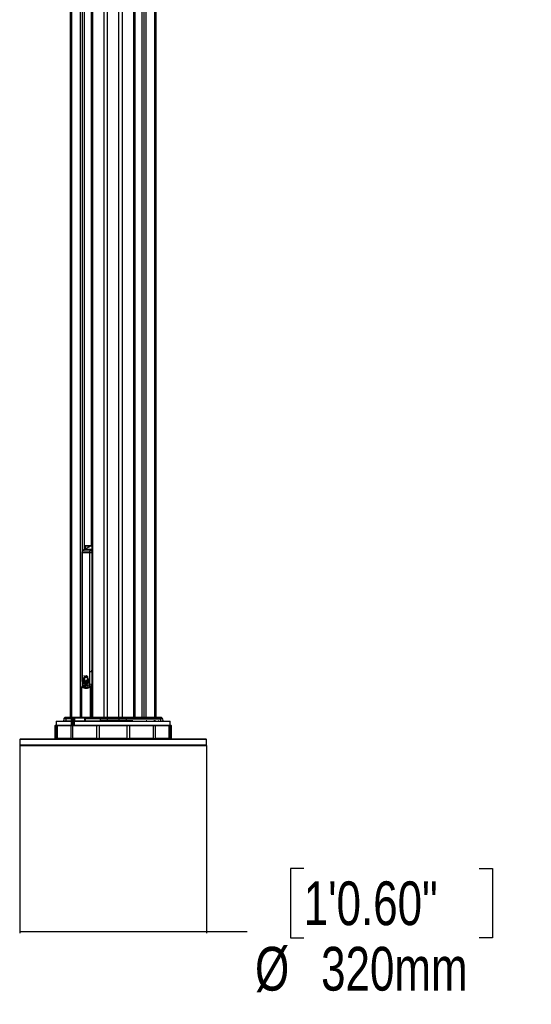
# Model space of a CAD drawing. Header units: millimetres. Extents: x 10 to 13239, y 20 to 10604.
# Tile 100 of 130: x 10099 to 10975, y 405 to 2093. Entities that reach past the tile are written whole.
import ezdxf

# ---------------------------------------------------------------- set-up
doc = ezdxf.new("R2010")
doc.units = ezdxf.units.MM
doc.layers.add('COMPONENT_GEOMETRY', color=7, linetype='Continuous')
doc.styles.add('SLDTEXTSTYLE0', font='TXT', dxfattribs={"width": 0.75})
doc.dimstyles.new('SLDDIMSTYLE1', dxfattribs={"dimtxt": 75, "dimasz": 3.302, "dimexe": 0, "dimexo": 0.0625, "dimgap": 18.75, "dimtad": 0, "dimtih": 1, "dimtoh": 1, "dimdec": 1, "dimrnd": 1e-09, "dimzin": 12, "dimdsep": 46, "dimtxsty": 'SLDTEXTSTYLE0', "dimsah": 1, "dimcen": 0.09, "dimadec": 0, "dimazin": 3, "dimtfac": 1, "dimtdec": 1, "dimtofl": 0, "dimtmove": 0, "dimatfit": 3, "dimfxl": 1, "dimfrac": 2, "dimtolj": 1, "dimtzin": 12, "dimarcsym": 0})

# ---------------------------------------------------------------- blocks, each defined once
blk = doc.blocks.new('_D_6')
at = {"layer": 'COMPONENT_GEOMETRY', "color": 7}
for p, q in [((10099.4, 848.3), (10099.4, 526.7)), ((10419.4, 848.3), (10419.4, 526.7)), ((10585.8, 637.8), (10562.9, 637.8)), ((10562.9, 637.8), (10562.9, 518.8)), ((10885.9, 637.8), (10908.7, 637.8)), ((10908.7, 637.8), (10908.7, 518.8)), ((10099.4, 529.8), (10419.4, 529.8)), ((10419.4, 529.8), (10489, 529.8)), ((10562.9, 518.8), (10585.8, 518.8)), ((10908.7, 518.8), (10885.9, 518.8))]:
    blk.add_line(p, q, dxfattribs=at)
for points in [[(10099.4, 529.8), (10102.7, 529.3), (10102.7, 530.3)], [(10419.4, 529.8), (10416.1, 530.3), (10416.1, 529.3)]]:
    blk.add_solid(points, dxfattribs=at)
at = {"layer": 'COMPONENT_GEOMETRY', "color": 7, "char_height": 75, "attachment_point": 1, "style": 'SLDTEXTSTYLE0'}
for s, insert in [('1\'0.60"', (10585.8, 615.5)), ('%%c', (10502.4, 503.3)), ('320mm', (10615.5, 503.3))]:
    blk.add_mtext(s, dxfattribs=dict(at, insert=insert))

msp = doc.modelspace()

# ---------------------------------------------------------------- linework, layer by layer
at = {"color": 7, "linetype": 'Continuous', "lineweight": 25}
for p, q in [((10186.49, 896.57), (10186.49, 3770.57)), ((10210.6, 1185.05), (10210.6, 3770.57)), ((10223.17, 3770.57), (10223.17, 896.57)), ((10295.71, 896.57), (10295.71, 2698.17)), ((10308.28, 2690.6), (10308.28, 896.57)), ((10332.39, 2693.35), (10332.39, 896.57)), ((10218.86, 1189.3), (10209.24, 1184.36)), ((10221.66, 1190.59), (10209.78, 1184.48)), ((10222.51, 1184.48), (10209.78, 1184.48)), ((10222.36, 1191.07), (10210.6, 1190.62)), ((10211.66, 1189.99), (10210.96, 1189.99)), ((10220.84, 1190.32), (10220.16, 1190.32)), ((10221.12, 1190.46), (10220.59, 1190.19)), ((10221.87, 1190.78), (10221.12, 1190.46)), ((10222.37, 1191.07), (10222.37, 1191.07)), ((10205.96, 1179.11), (10205.96, 974.57)), ((10206.61, 1179.11), (10206.61, 974.57)), ((10219.5, 1179.11), (10222.96, 1179.11)), ((10219.5, 974.57), (10219.5, 1179.11)), ((10222.96, 1179.11), (10222.96, 974.57)), ((10210.07, 961.33), (10208.51, 962.24)), ((10209.58, 967.98), (10209.89, 967.7)), ((10209.65, 967.98), (10209.85, 967.8)), ((10211.24, 966.14), (10212.63, 966.72)), ((10211.69, 967.19), (10211.76, 967.19)), ((10212.65, 965.79), (10212.55, 965.79)), ((10212.7, 966.72), (10212.63, 966.72)), ((10212.68, 965.78), (10212.83, 965.74)), ((10213.43, 967.58), (10213.15, 967.45)), ((10214.02, 967.63), (10213.5, 967.58)), ((10214.77, 966.42), (10214.71, 966.42)), ((10214.83, 965.15), (10214.77, 965.15)), ((10214.89, 966), (10214.94, 966)), ((10222.96, 974.57), (10219.5, 974.57)), ((10205.18, 948.42), (10205.18, 897.02)), ((10209.45, 949.71), (10206.09, 949.42)), ((10208.17, 959.12), (10208.18, 959.12)), ((10208.18, 960.33), (10208.25, 960.33)), ((10208.18, 959.12), (10208.19, 960.33)), ((10208.18, 960.33), (10208.19, 960.33)), ((10210.5, 960.18), (10208.18, 959.12)), ((10208.19, 960.33), (10210.28, 960.66)), ((10208.22, 960.72), (10208.41, 961.87)), ((10210.28, 960.66), (10208.22, 960.72)), ((10208.22, 958.62), (10210.5, 960.18)), ((10208.46, 957.29), (10208.22, 958.62)), ((10208.24, 959.12), (10208.31, 959.12)), ((10208.25, 960.33), (10208.26, 960.33)), ((10208.35, 958.62), (10208.28, 958.62)), ((10208.41, 961.87), (10210.07, 961.33)), ((10208.41, 961.87), (10208.41, 961.87)), ((10210.76, 959.8), (10208.46, 957.29)), ((10208.46, 957.29), (10208.46, 957.29)), ((10208.48, 961.87), (10208.55, 961.87)), ((10208.53, 957.29), (10208.6, 957.29)), ((10208.59, 956.81), (10210.76, 959.8)), ((10209.14, 955.48), (10208.59, 956.81)), ((10208.59, 956.81), (10208.59, 956.81)), ((10208.73, 956.81), (10208.66, 956.81)), ((10210.32, 953.88), (10209.4, 955.01)), ((10209.43, 955.01), (10209.4, 955.01)), ((10209.49, 960.63), (10209.56, 960.63)), ((10209.57, 955.01), (10209.5, 955.01)), ((10210.11, 961.33), (10210.07, 961.33)), ((10210.33, 960.66), (10210.28, 960.66)), ((10210.29, 960.64), (10210.47, 960.66)), ((10210.55, 960.18), (10210.5, 960.18)), ((10211.94, 952.91), (10210.71, 953.55)), ((10210.76, 953.55), (10210.71, 953.55)), ((10210.81, 959.8), (10210.76, 959.8)), ((10210.9, 953.55), (10210.83, 953.55)), ((10211.06, 959.46), (10211, 959.46)), ((10211.31, 959.66), (10211.09, 959.88)), ((10211.43, 959.17), (10211.37, 959.17)), ((10212.03, 959.2), (10211.56, 959.45)), ((10211.91, 958.86), (10211.84, 958.86)), ((10212.47, 959.1), (10212.54, 959.1)), ((10212.54, 958.86), (10212.47, 958.86)), ((10213.94, 952.88), (10212.47, 952.79)), ((10212.54, 952.79), (10212.47, 952.79)), ((10213.36, 959.01), (10213.29, 959.01)), ((10214.06, 959.87), (10213.82, 959.62)), ((10214.2, 959.73), (10214.14, 959.73)), ((10215.92, 954.11), (10214.45, 953.07)), ((10214.51, 953.07), (10214.58, 953.07)), ((10214.58, 953.07), (10214.65, 953.07)), ((10214.68, 948.57), (10215.39, 948.57)), ((10214.7, 961.06), (10214.77, 961.06)), ((10214.77, 961.06), (10214.84, 961.06)), ((10217.42, 956.56), (10216.37, 954.62)), ((10217.66, 957.36), (10217.67, 957.36)), ((10217.96, 959.8), (10217.67, 957.36)), ((10217.76, 961.07), (10218.05, 960.53)), ((10217.91, 960.53), (10217.92, 960.53)), ((10217.94, 959.8), (10217.96, 959.8)), ((10220.81, 948.42), (10222.13, 948.42)), ((10221.1, 949.94), (10220.86, 950.19)), ((10223.17, 949.55), (10221.4, 949.42)), ((10176.53, 896.27), (10175.03, 894.77)), ((10175.03, 894.77), (10178.62, 894.77)), ((10179.87, 896.27), (10176.53, 896.27)), ((10177.24, 896.57), (10180.46, 896.57)), ((10179.87, 896.27), (10178.62, 894.77)), ((10180.46, 896.57), (10187.9, 896.57)), ((10187.74, 894.84), (10187.45, 883.32)), ((10187.88, 894.83), (10187.6, 883.32)), ((10187.9, 896.56), (10187.84, 895.82)), ((10188.44, 895.82), (10187.84, 895.82)), ((10190.42, 894.83), (10187.88, 894.83)), ((10188.4, 897.02), (10210.27, 897.02)), ((10188.6, 895.82), (10191.12, 895.82)), ((10190.42, 883.32), (10190.42, 894.83)), ((10191.12, 895.82), (10192.57, 895.82)), ((10191.13, 894.83), (10191.13, 883.32)), ((10192.78, 895.33), (10191.48, 895.33)), ((10210.84, 895.82), (10192.57, 895.82)), ((10192.73, 890.56), (10192.78, 895.33)), ((10192.78, 895.33), (10192.78, 895.33)), ((10193.39, 895.33), (10193.39, 895.32)), ((10210.73, 895.33), (10193.39, 895.33)), ((10210.73, 895.11), (10210.73, 895.33)), ((10210.77, 896.57), (10238.79, 896.57)), ((10210.84, 895.82), (10210.77, 896.56)), ((10211.42, 895.67), (10211.46, 894.77)), ((10211.46, 894.77), (10237.56, 894.77)), ((10238.4, 896.27), (10237.56, 894.77)), ((10249.45, 894.77), (10237.56, 894.77)), ((10238.4, 896.27), (10249.45, 896.27)), ((10249.45, 896.57), (10238.79, 896.57)), ((10269.43, 896.57), (10249.45, 896.57)), ((10249.45, 896.27), (10249.45, 894.77)), ((10249.45, 896.27), (10269.43, 896.27)), ((10269.43, 894.77), (10249.45, 894.77)), ((10280.09, 896.57), (10269.43, 896.57)), ((10269.43, 896.27), (10269.43, 894.77)), ((10269.43, 896.27), (10280.48, 896.27)), ((10281.31, 894.77), (10269.43, 894.77)), ((10338.42, 896.57), (10280.09, 896.57)), ((10280.48, 896.27), (10281.31, 894.77)), ((10280.48, 896.27), (10339.01, 896.27)), ((10340.26, 894.77), (10281.31, 894.77)), ((10338.42, 896.57), (10341.64, 896.57)), ((10339.01, 896.27), (10340.26, 894.77)), ((10342.35, 896.27), (10339.01, 896.27)), ((10340.26, 894.77), (10343.85, 894.77)), ((10342.35, 896.27), (10343.85, 894.77)), ((10160.44, 883.07), (10159.44, 882.07)), ((10159.44, 882.07), (10159.44, 861.07)), ((10162.37, 882.07), (10159.44, 882.07)), ((10160.44, 883.07), (10187.78, 883.07)), ((10162.01, 889.58), (10161.84, 883.32)), ((10162.37, 861.07), (10162.37, 882.07)), ((10162.51, 890.07), (10187.62, 890.07)), ((10187.4, 882.07), (10163.36, 882.07)), ((10163.36, 882.07), (10163.36, 861.07)), ((10173.16, 890.35), (10173.16, 890.07)), ((10173.21, 890.32), (10173.21, 890.07)), ((10174.74, 894.1), (10174.61, 890.55)), ((10174.61, 890.55), (10178.28, 890.55)), ((10178.38, 894.1), (10174.74, 894.1)), ((10178.38, 894.1), (10178.28, 890.55)), ((10187.4, 861.07), (10187.4, 882.07)), ((10187.6, 883.32), (10190.42, 883.32)), ((10187.78, 883.07), (10187.7, 883.07)), ((10190.6, 883.07), (10187.78, 883.07)), ((10231.72, 882.07), (10190.09, 882.07)), ((10190.09, 882.07), (10190.09, 861.07)), ((10190.95, 883.07), (10190.6, 883.07)), ((10190.94, 883.07), (10358.44, 883.07)), ((10191.04, 883.07), (10190.95, 883.07)), ((10191.13, 883.32), (10191.87, 883.32)), ((10191.87, 883.32), (10191.91, 889.58)), ((10192.6, 890.56), (10192.73, 890.56)), ((10192.96, 890.07), (10356.37, 890.07)), ((10193.34, 890.55), (10210.82, 890.55)), ((10210.82, 890.55), (10210.72, 894.1)), ((10211.56, 894.1), (10211.66, 890.55)), ((10237.4, 894.1), (10211.56, 894.1)), ((10211.66, 890.55), (10237.33, 890.55)), ((10231.72, 861.07), (10231.72, 882.07)), ((10283.48, 882.07), (10235.4, 882.07)), ((10235.4, 882.07), (10235.4, 861.07)), ((10237.4, 894.1), (10237.33, 890.55)), ((10249.45, 890.55), (10237.33, 890.55)), ((10237.4, 894.1), (10249.45, 894.1)), ((10249.45, 894.1), (10249.45, 890.55)), ((10249.45, 894.1), (10269.43, 894.1)), ((10269.43, 890.55), (10249.45, 890.55)), ((10269.43, 894.1), (10269.43, 890.55)), ((10269.43, 894.1), (10281.48, 894.1)), ((10281.55, 890.55), (10269.43, 890.55)), ((10281.48, 894.1), (10281.55, 890.55)), ((10281.48, 894.1), (10340.5, 894.1)), ((10283.48, 861.07), (10283.48, 882.07)), ((10328.79, 882.07), (10287.16, 882.07)), ((10287.16, 882.07), (10287.16, 861.07)), ((10293.6, 890.32), (10293.6, 890.07)), ((10296.27, 890.35), (10296.27, 890.07)), ((10297.09, 890.35), (10297.09, 890.07)), ((10298, 890.35), (10298, 890.07)), ((10299.3, 890.35), (10299.3, 890.07)), ((10301.04, 890.35), (10301.04, 890.07)), ((10301.08, 890.32), (10301.08, 890.35)), ((10302.64, 890.07), (10302.64, 890.35)), ((10305.04, 890.07), (10305.04, 890.35)), ((10307.51, 890.07), (10307.51, 890.35)), ((10309.59, 890.07), (10309.59, 890.35)), ((10310.73, 890.07), (10310.73, 890.35)), ((10310.81, 890.07), (10310.81, 890.35)), ((10312.72, 890.35), (10312.72, 890.07)), ((10315.19, 890.07), (10315.19, 890.35)), ((10315.36, 890.32), (10316.18, 890.32)), ((10316.18, 890.32), (10316.18, 890.07)), ((10316.18, 890.32), (10317.17, 890.32)), ((10317.17, 890.32), (10317.17, 890.07)), ((10317.17, 890.32), (10318.19, 890.32)), ((10318.19, 890.32), (10318.19, 890.07)), ((10318.19, 890.32), (10319.18, 890.32)), ((10318.25, 890.35), (10318.25, 890.32)), ((10319.18, 890.32), (10319.18, 890.07)), ((10321.12, 890.32), (10321.12, 890.07)), ((10322.36, 890.32), (10322.36, 890.07)), ((10324.5, 890.07), (10324.5, 890.35)), ((10324.5, 890.32), (10324.83, 890.32)), ((10324.83, 890.32), (10324.83, 890.07)), ((10325.24, 890.32), (10325.24, 890.07)), ((10325.24, 890.32), (10325.86, 890.32)), ((10325.86, 890.32), (10325.86, 890.07)), ((10326.23, 890.32), (10326.28, 890.32)), ((10326.28, 890.32), (10326.28, 890.07)), ((10326.28, 890.32), (10326.46, 890.32)), ((10326.46, 890.32), (10326.46, 890.07)), ((10327.16, 890.32), (10327.16, 890.07)), ((10328.34, 890.32), (10328.34, 890.07)), ((10328.72, 890.07), (10328.72, 890.35)), ((10328.79, 861.07), (10328.79, 882.07)), ((10328.88, 890.32), (10330.63, 890.32)), ((10330.63, 890.32), (10330.63, 890.07)), ((10330.63, 890.32), (10331.39, 890.32)), ((10331.39, 890.32), (10331.39, 890.07)), ((10331.48, 890.07), (10331.48, 890.32)), ((10355.52, 882.07), (10331.48, 882.07)), ((10331.48, 882.07), (10331.48, 861.07)), ((10331.51, 890.32), (10332.61, 890.32)), ((10332.16, 890.35), (10332.16, 890.32)), ((10332.53, 890.35), (10332.53, 890.32)), ((10332.61, 890.32), (10332.61, 890.07)), ((10332.95, 890.32), (10332.95, 890.07)), ((10332.95, 890.32), (10333.76, 890.32)), ((10333.76, 890.32), (10333.76, 890.07)), ((10334.44, 890.35), (10334.44, 890.07)), ((10336.43, 890.07), (10336.43, 890.35)), ((10336.6, 890.32), (10338.57, 890.32)), ((10338.57, 890.32), (10338.57, 890.07)), ((10338.57, 890.32), (10338.77, 890.32)), ((10338.77, 890.32), (10338.77, 890.07)), ((10338.77, 890.32), (10338.96, 890.32)), ((10338.96, 890.32), (10338.96, 890.07)), ((10339.39, 890.07), (10339.39, 890.35)), ((10340.5, 894.1), (10340.6, 890.55)), ((10344.14, 894.1), (10340.5, 894.1)), ((10341.86, 890.32), (10341.86, 890.07)), ((10342.81, 890.07), (10342.81, 890.35)), ((10344.14, 894.1), (10344.27, 890.55)), ((10345.71, 890.07), (10345.71, 890.35)), ((10355.52, 861.07), (10355.52, 882.07)), ((10359.44, 882.07), (10356.51, 882.07)), ((10356.51, 882.07), (10356.51, 861.07)), ((10357.04, 883.32), (10356.87, 889.58)), ((10359.44, 882.07), (10358.44, 883.07)), ((10359.44, 861.07), (10359.44, 882.07)), ((10159.44, 861.07), (10160.44, 860.07)), ((10159.44, 861.07), (10162.37, 861.07)), ((10163.36, 861.07), (10187.4, 861.07)), ((10190.09, 861.07), (10231.72, 861.07)), ((10235.4, 861.07), (10283.48, 861.07)), ((10287.16, 861.07), (10328.79, 861.07)), ((10331.48, 861.07), (10355.52, 861.07)), ((10356.51, 861.07), (10359.44, 861.07)), ((10358.44, 860.07), (10359.44, 861.07)), ((10100.94, 860.07), (10099.44, 858.57)), ((10099.44, 858.57), (10099.44, 849.57)), ((10372.58, 858.57), (10099.44, 858.57)), ((10099.44, 849.57), (10100.94, 848.07)), ((10099.44, 849.57), (10372.58, 849.57)), ((10100.94, 860.07), (10371.52, 860.07)), ((10371.52, 848.07), (10100.94, 848.07)), ((10371.52, 860.07), (10417.94, 860.07)), ((10417.94, 848.07), (10371.52, 848.07)), ((10419.44, 858.57), (10372.58, 858.57)), ((10372.58, 849.57), (10419.44, 849.57)), ((10419.44, 858.57), (10417.94, 860.07)), ((10417.94, 848.07), (10419.44, 849.57)), ((10419.44, 849.57), (10419.44, 858.57))]:
    msp.add_line(p, q, dxfattribs=at)
at = {"color": 8, "linetype": 'Continuous', "lineweight": 25}
for p, q in [((10188.17, 3770.57), (10188.17, 896.96)), ((10203.41, 897.02), (10203.41, 3770.57)), ((10206.49, 3770.57), (10206.49, 1181.51)), ((10210.39, 1184.94), (10210.39, 3770.57)), ((10223.86, 3770.57), (10223.86, 896.57)), ((10243.91, 896.57), (10243.91, 3770.57)), ((10249.45, 3770.57), (10249.45, 896.57)), ((10269.43, 896.57), (10269.43, 3770.57)), ((10274.97, 3770.57), (10274.97, 896.57)), ((10222.23, 1191.06), (10222.23, 3076.81)), ((10295.02, 896.57), (10295.02, 2699.71)), ((10296.65, 2695.26), (10296.65, 896.57)), ((10308.49, 2690.6), (10308.49, 896.57)), ((10312.38, 896.57), (10312.38, 2690.6)), ((10315.47, 2690.6), (10315.47, 896.57)), ((10330.71, 896.57), (10330.71, 2692.78)), ((10222.37, 1191.07), (10210.6, 1190.62)), ((10210.6, 1190.49), (10211.31, 1190.49)), ((10210.96, 1189.99), (10210.6, 1189.99)), ((10210.96, 1185.24), (10210.96, 1189.99)), ((10211.31, 1190.49), (10222.26, 1190.88)), ((10219.56, 1190.27), (10211.66, 1189.99)), ((10211.66, 1189.99), (10211.66, 1185.6)), ((10223.17, 1190.59), (10221.66, 1190.59)), ((10223.17, 1190.99), (10222.26, 1190.84)), ((10222.51, 1184.48), (10223.17, 1184.82)), ((10205.96, 1179.11), (10206.61, 1179.11)), ((10205.96, 974.57), (10206.61, 974.57)), ((10211.3, 966.14), (10211.24, 966.14)), ((10213.36, 967.58), (10213.29, 967.58)), ((10222.96, 974.57), (10223.17, 977.81)), ((10205.44, 948.42), (10205.18, 948.42)), ((10205.44, 948.42), (10205.44, 897.02)), ((10209.63, 949.62), (10206.43, 949.35)), ((10206.43, 949.35), (10207.49, 948.84)), ((10206.49, 952.34), (10206.49, 949.45)), ((10220.81, 896.57), (10220.81, 948.42)), ((10222.13, 948.42), (10222.13, 896.57)), ((10178.62, 894.77), (10187.74, 894.77)), ((10187.88, 896.27), (10179.87, 896.27)), ((10210.77, 896.56), (10187.9, 896.56)), ((10238.4, 896.27), (10210.8, 896.27)), ((10161.84, 883.32), (10187.45, 883.32)), ((10187.61, 889.58), (10162.01, 889.58)), ((10178.28, 890.55), (10187.63, 890.55)), ((10187.72, 894.1), (10178.38, 894.1)), ((10187.45, 883.32), (10187.6, 883.32)), ((10192.57, 883.32), (10357.04, 883.32)), ((10356.87, 889.58), (10192.6, 889.58)), ((10293.35, 890.55), (10281.55, 890.55)), ((10317.2, 890.55), (10316.24, 890.55)), ((10327.02, 890.55), (10326.66, 890.55)), ((10331.97, 890.55), (10329.03, 890.55)), ((10337.67, 890.55), (10336.82, 890.55)), ((10340.6, 890.55), (10341.5, 890.55)), ((10343.61, 890.55), (10344.27, 890.55))]:
    msp.add_line(p, q, dxfattribs=at)
at = {"color": 8, "linetype": 'Continuous', "lineweight": 25, "flags": 128}
for points in [[(10209.24, 1184.36), (10209.44, 1184.44), (10209.78, 1184.48)], [(10222.51, 1184.48), (10222.86, 1184.44), (10223.17, 1184.33)], [(10206.43, 949.35), (10206.25, 949.41), (10206.09, 949.42)], [(10218.7, 948.98), (10219.02, 948.87), (10219.8, 948.63)], [(10220.81, 948.42), (10220.76, 948.6), (10220.75, 948.77), (10220.76, 948.93), (10220.8, 949.07), (10220.87, 949.19), (10220.96, 949.27), (10220.99, 949.3)], [(10222.13, 948.42), (10222.1, 948.66), (10222.03, 948.89), (10221.93, 949.09), (10221.81, 949.25), (10221.66, 949.36), (10221.5, 949.41), (10221.4, 949.42)]]:
    msp.add_lwpolyline(points, dxfattribs=at)
at = {"color": 7, "linetype": 'Continuous', "lineweight": 25, "flags": 128}
for points in [[(10211.04, 959.86), (10210.79, 960.19), (10210.37, 961.12), (10210.19, 962.18), (10210.25, 963.27), (10210.57, 964.28), (10211.09, 965.08), (10211.78, 965.6), (10212.54, 965.78)], [(10210.36, 961.42), (10210.26, 962.18), (10210.32, 963.27), (10210.64, 964.28), (10211.16, 965.08), (10211.85, 965.6), (10212.56, 965.78)], [(10210.36, 961.42), (10210.26, 962.18), (10210.32, 963.27), (10210.64, 964.28), (10211.16, 965.08), (10211.85, 965.6), (10212.56, 965.78)], [(10211.83, 967.19), (10211.47, 967.21), (10211.34, 967.23)], [(10211.83, 967.19), (10211.47, 967.21), (10211.34, 967.23)], [(10210.39, 959.99), (10210.41, 960), (10210.69, 960.18)], [(10210.6, 959.34), (10210.68, 959.44), (10210.95, 959.8)], [(10211.66, 959.43), (10211.54, 959.51), (10211.14, 959.9)], [(10218.83, 948.31), (10218.6, 948.38), (10217.75, 948.69)], [(10221.5, 950.03), (10221.34, 949.97), (10221.1, 949.94)], [(10193.39, 895.32), (10193.38, 894.32), (10193.34, 890.55)], [(10249.45, 896.27), (10249.45, 896.34), (10249.45, 896.4), (10249.45, 896.45), (10249.45, 896.49), (10249.45, 896.52), (10249.45, 896.55), (10249.45, 896.56), (10249.45, 896.57)], [(10249.45, 894.1), (10249.45, 894.19), (10249.45, 894.29), (10249.45, 894.38), (10249.45, 894.47), (10249.45, 894.55), (10249.45, 894.63), (10249.45, 894.7), (10249.45, 894.77)], [(10269.43, 896.57), (10269.43, 896.56), (10269.43, 896.55), (10269.43, 896.52), (10269.43, 896.49), (10269.43, 896.45), (10269.43, 896.4), (10269.43, 896.34), (10269.43, 896.27)], [(10269.43, 894.1), (10269.43, 894.19), (10269.43, 894.29), (10269.43, 894.38), (10269.43, 894.47), (10269.43, 894.55), (10269.43, 894.63), (10269.43, 894.7), (10269.43, 894.77)], [(10192.6, 889.58), (10192.6, 888.58), (10192.57, 884.58), (10192.57, 883.32)], [(10193.34, 890.55), (10193.34, 890.45), (10193.32, 890.36), (10193.3, 890.28), (10193.26, 890.21), (10193.22, 890.15), (10193.18, 890.1), (10193.13, 890.08), (10193.08, 890.07)], [(10237.06, 890.07), (10237.11, 890.08), (10237.16, 890.1), (10237.21, 890.15), (10237.25, 890.21), (10237.28, 890.28), (10237.31, 890.36), (10237.33, 890.45), (10237.33, 890.55)], [(10249.45, 890.07), (10249.45, 890.08), (10249.45, 890.1), (10249.45, 890.15), (10249.45, 890.21), (10249.45, 890.28), (10249.45, 890.36), (10249.45, 890.45), (10249.45, 890.55)], [(10269.43, 890.07), (10269.43, 890.08), (10269.43, 890.1), (10269.43, 890.15), (10269.43, 890.21), (10269.43, 890.28), (10269.43, 890.36), (10269.43, 890.45), (10269.43, 890.55)], [(10281.82, 890.07), (10281.77, 890.08), (10281.72, 890.1), (10281.67, 890.15), (10281.63, 890.21), (10281.6, 890.28), (10281.57, 890.36), (10281.55, 890.45), (10281.55, 890.55)]]:
    msp.add_lwpolyline(points, dxfattribs=at)
at = {"color": 8, "linetype": 'Continuous', "lineweight": 25}
for centre, radius, start, end in [((10207.67, 1181.8), 0.896, 83.79454, 140.63444), ((10220.06, 1178.58), 4.14, 41.21612, 83.93767), ((10221.65, 1189.42), 1.17, 89.43986, 116.90227), ((10222.26, 1189.63), 1.21, 89.81856, 108.79612), ((10206.73, 950.59), 3.34, 88.55487, 99.84892), ((10209.27, 951.83), 1.88, 158.48896, 231.72077), ((10189.26, 954.23), 59.41, 268.52956, 268.67075), ((10341.18, 890.56), 0.575, 181.43348, 206.00405)]:
    msp.add_arc(centre, radius, start, end, dxfattribs=at)
at = {"color": 7, "linetype": 'Continuous', "lineweight": 25}
for centre, radius, start, end in [((10212.53, 1179.35), 5.82, 118.20232, 144.93845), ((10211.41, 1190.05), 0.451, 103.1991, 187.68203), ((10211.21, 1190.04), 0.454, 352.9176, 77.60947), ((10220.44, 1185.38), 4.94, 93.25692, 148.86876), ((10225.26, 1179.35), 5.82, 118.20232, 144.93845), ((10223.72, 1186.58), 4.51, 108.88183, 117.2643), ((10214.6, 960.82), 6.25, 121.7828, 166.83741), ((10214.55, 971.03), 10.66, 235.50554, 245.44773), ((10214.67, 960.82), 6.25, 121.7828, 166.83741), ((10214.62, 971.03), 10.66, 235.50554, 245.44773), ((10212.45, 970.73), 4.02, 223.05158, 273.56719), ((10211.75, 970.78), 3.58, 231.2911, 296.67785), ((10211.96, 970.94), 3.75, 232.04865, 269.14678), ((10214.76, 959.78), 7.24, 106.54274, 118.52169), ((10214.83, 959.78), 7.24, 106.54274, 118.52169), ((10197.9, 950.55), 22.36, 26.50214, 40.77611), ((10197.97, 950.55), 22.36, 26.50214, 40.77611), ((10198.32, 950.76), 22.01, 29.13212, 40.83135), ((10195.54, 952.16), 23.88, 20.49913, 33.31406), ((10195.61, 952.16), 23.88, 20.49913, 33.31406), ((10206.18, 948.42), 1, 94.91546, 180), ((10206.6, 948.17), 1.19, 98.34089, 167.79936), ((10217.93, 959.67), 9.78, 176.16291, 183.25956), ((10206.03, 967.09), 8.26, 285.03225, 303.19023), ((10208.24, 967.08), 6.75, 269.49058, 288.02581), ((10217.53, 959.72), 9.37, 166.68474, 173.83114), ((10209.56, 970.16), 9.53, 261.84626, 274.58912), ((10204.75, 966.35), 8.47, 294.16442, 313.26497), ((10217.49, 959.62), 9.33, 186.15528, 194.49559), ((10218, 959.67), 9.78, 176.16291, 183.25956), ((10206.1, 967.09), 8.26, 285.03225, 303.19023), ((10208.31, 967.08), 6.75, 269.49058, 288.02581), ((10217.6, 959.72), 9.37, 166.68474, 173.83114), ((10209.64, 970.16), 9.53, 261.84626, 274.58912), ((10204.82, 966.35), 8.47, 294.16442, 313.26497), ((10217.56, 959.62), 9.33, 186.15528, 194.49559), ((10208.38, 967.08), 6.75, 269.49058, 288.02581), ((10209.7, 970.1), 9.47, 261.82102, 270.029), ((10204.89, 966.35), 8.47, 294.16442, 313.26497), ((10217.63, 959.62), 9.33, 186.15528, 194.49559), ((10211.58, 968.91), 7.72, 245.75182, 259.06103), ((10199.66, 967.89), 13.78, 309.69001, 324.05736), ((10211.65, 968.91), 7.72, 245.75182, 259.06103), ((10199.73, 967.89), 13.78, 309.69001, 324.05736), ((10199.84, 967.77), 13.62, 309.64956, 322.13314), ((10211.76, 969.02), 7.83, 245.80833, 255.86533), ((10198.91, 966.32), 13.57, 315.52212, 331.28047), ((10216.13, 959.21), 7.91, 197.63703, 208.15376), ((10198.98, 966.32), 13.57, 315.52212, 331.28047), ((10216.2, 959.21), 7.91, 197.63703, 208.15376), ((10199.05, 966.32), 13.57, 315.52212, 331.28047), ((10216.27, 959.21), 7.91, 197.63703, 208.15376), ((10196.83, 963.82), 14.89, 325.90295, 342.94236), ((10197.11, 963.7), 14.65, 325.83462, 339.96792), ((10197.11, 963.7), 14.64, 325.83461, 339.96793), ((10193.6, 963.35), 17.89, 332.22683, 347.42422), ((10214.38, 958.16), 5.87, 212.44673, 226.81506), ((10193.67, 963.35), 17.89, 332.22683, 347.42422), ((10214.45, 958.16), 5.87, 212.44673, 226.81506), ((10193.74, 963.35), 17.89, 332.22683, 347.42422), ((10214.52, 958.16), 5.87, 212.44673, 226.81506), ((10209.64, 970.16), 9.53, 269.99633, 274.58646), ((10184.45, 961.87), 27.11, 342.87642, 354.28154), ((10184.62, 961.84), 27.01, 342.86606, 353.00598), ((10195.66, 964.33), 16.29, 337.15291, 342.60015), ((10190.85, 958.78), 20.59, 345.29297, 1.07423), ((10213.24, 956.82), 4.1, 232.81227, 252.54633), ((10190.92, 958.78), 20.59, 345.29297, 1.07423), ((10190.99, 958.78), 20.59, 345.29297, 1.07423), ((10213.38, 956.82), 4.1, 232.81227, 252.54633), ((10192.21, 953.74), 20.35, 357.30619, 14.56746), ((10191.35, 955.54), 20.83, 352.74267, 9.1805), ((10192.28, 953.74), 20.35, 357.30619, 14.56746), ((10192.36, 953.74), 20.35, 357.30619, 14.56746), ((10191.39, 955.54), 20.86, 352.75002, 7.16477), ((10196.71, 950.25), 18.02, 8.99613, 28.55309), ((10194.58, 951.3), 19.49, 4.65728, 22.83344), ((10213.05, 956.24), 3.49, 261.63465, 285.86361), ((10196.78, 950.25), 18.02, 8.99613, 28.55309), ((10196.85, 950.25), 18.02, 8.99613, 28.55309), ((10194.5, 951.28), 19.64, 4.69534, 20.88787), ((10204.73, 949.78), 12.63, 22.51979, 46.90216), ((10201.3, 949.47), 15.38, 17.55942, 38.349), ((10204.8, 949.78), 12.63, 22.51979, 46.90216), ((10204.87, 949.78), 12.63, 22.51979, 46.90216), ((10201.26, 949.42), 15.5, 17.60244, 37.01854), ((10210.16, 950.1), 10.45, 44.0604, 67.21861), ((10206.88, 949.07), 12.93, 35.37381, 55.49599), ((10210.23, 950.1), 10.45, 44.0604, 67.21861), ((10210.3, 950.1), 10.45, 44.0604, 67.21861), ((10206.91, 949.04), 12.98, 35.39367, 54.83259), ((10212.61, 957.24), 4.59, 294.50967, 316.8935), ((10213.41, 952.91), 8.25, 56.65297, 81.03188), ((10213.48, 952.91), 8.25, 56.65297, 81.03188), ((10213.5, 952.8), 8.37, 56.74016, 76.11861), ((10210.57, 958.94), 7.25, 323.44218, 340.82792), ((10210.64, 958.94), 7.25, 323.44218, 340.82792), ((10208.39, 959.66), 9.56, 346.09441, 0.83803), ((10208.46, 959.66), 9.56, 346.09441, 0.83803), ((10221.46, 953.14), 3, 191.83708, 258.54505), ((10222.92, 1048.98), 95.12, 267.80964, 270.1573), ((10221.47, 948.42), 1, 94.27551, 118.59275), ((10175.74, 894.07), 1, 135, 178), ((10177.24, 895.57), 1, 90, 135), ((10179.48, 894.08), 1.1, 141.2019, 178.9958), ((10180.48, 895.8), 0.77, 91.16368, 141.73675), ((10188.4, 896.52), 0.5, 90, 175), ((10188.44, 895.32), 0.5, 90, 159.68863), ((10190.78, 877.78), 17.06, 88.81248, 91.18752), ((10191.04, 895.38), 0.443, 352.70162, 78.7741), ((10193.26, 907.47), 12.16, 267.74044, 270.63616), ((10193.08, 904.94), 9.61, 268.16929, 271.83071), ((10210.23, 895.32), 0.5, 1.98651, 90.00627), ((10210.27, 896.52), 0.5, 5, 90), ((10211.23, 895.23), 0.514, 193.41294, 297.66595), ((10238.88, 894.1), 1.47, 152.90347, 180.01596), ((10238.84, 896.09), 0.483, 96.39593, 157.18679), ((10280.04, 896.09), 0.483, 22.81321, 83.60407), ((10280, 894.1), 1.47, 359.98404, 27.09653), ((10338.4, 895.8), 0.77, 38.26325, 88.83632), ((10339.4, 894.08), 1.1, 1.0042, 38.7981), ((10341.64, 895.57), 1, 45, 90), ((10343.14, 894.07), 1, 2, 45), ((10162.09, 883.32), 0.25, 178.5, 270), ((10162.51, 889.57), 0.5, 90, 178.5), ((10174.11, 890.57), 0.5, 270, 358), ((10177.82, 890.53), 0.461, 275.49035, 2.97626), ((10187.28, 890.57), 0.5, 270, 313.92442), ((10187.7, 883.32), 0.25, 179.28744, 270), ((10187.82, 883.29), 0.225, 171.18919, 258.39276), ((10190.64, 883.29), 0.225, 171.18919, 258.39276), ((10190.91, 883.29), 0.225, 281.60855, 8.809), ((10191.65, 883.29), 0.225, 281.60855, 8.809), ((10192.34, 903.09), 13.51, 268.16023, 271.11396), ((10192.79, 883.29), 0.225, 170.34508, 257.10017), ((10193.04, 890.5), 0.444, 172.70409, 258.75844), ((10193.17, 890.5), 0.444, 172.70409, 258.75844), ((10193.21, 902.87), 12.32, 267.75059, 270.59945), ((10211.14, 897.62), 3.54, 263.22778, 276.77222), ((10211.32, 890.57), 0.499, 181.83426, 269.81177), ((10211.24, 894.24), 3.72, 263.55798, 276.44202), ((10211.22, 890.49), 0.437, 282.72034, 7.37053), ((10344.77, 890.57), 0.5, 182, 210.68315), ((10356.37, 889.57), 0.5, 1.5, 90), ((10356.79, 883.32), 0.25, 270, 1.5)]:
    msp.add_arc(centre, radius, start, end, dxfattribs=at)
at = {"color": 8, "linetype": 'Continuous', "lineweight": 25}
for centre, major_axis, ratio, start_param, end_param in [((10217.07, 972.11), (3.3, 23.43), 0.7000837, 3.2399493, 3.5833907), ((9950.25, 975.13), (413.59, 0), 0.0857028, 5.4297005, 5.4330512)]:
    msp.add_ellipse(centre, major_axis=major_axis, ratio=ratio, start_param=start_param, end_param=end_param, dxfattribs=at)
at = {"color": 7, "linetype": 'Continuous', "lineweight": 25}
for centre, major_axis, ratio, start_param, end_param in [((10188.59, 894.82), (0.012, 1), 0.7070529, 0.008726, 1.562069), ((10191.13, 894.82), (-0.012, 1), 0.7070529, 6.2744593, 7.8278024), ((10191.48, 894.83), (-0.012, 0.5), 0.7068915, 6.2657426, 7.8190857), ((10190.78, 883.32), (0.5, 0), 0.0123388, 0.7855505, 2.3560422)]:
    msp.add_ellipse(centre, major_axis=major_axis, ratio=ratio, start_param=start_param, end_param=end_param, dxfattribs=at)
for points, knots in [([(10206.98, 1182.37), (10206.97, 1182.35), (10206.7, 1182.06), (10206.36, 1181.31), (10206.01, 1180.23), (10205.99, 1179.46), (10205.98, 1179.11)], [0, 0, 0, 0, 0.0212103, 0.3537525, 0.6987575, 1, 1, 1, 1]), ([(10207.76, 1182.7), (10207.71, 1182.62), (10207.36, 1182.14), (10206.8, 1181), (10206.68, 1179.77), (10206.61, 1179.11)], [0, 0, 0, 0, 0.0809631, 0.5029483, 1, 1, 1, 1]), ([(10209.24, 1184.36), (10208.98, 1184.21), (10208.33, 1183.83), (10207.58, 1183.15), (10207.14, 1182.58), (10206.98, 1182.37)], [0, 0, 0, 0, 0.3024858, 0.7455661, 1, 1, 1, 1]), ([(10207.76, 1182.7), (10208.75, 1182.53), (10210.73, 1182.19), (10214.26, 1182.03), (10217.54, 1182.27), (10219.77, 1182.59), (10220.49, 1182.7)], [0, 0, 0, 0, 0.2612514, 0.5245178, 0.8454398, 1, 1, 1, 1]), ([(10220.6, 1190.18), (10220.52, 1190.14), (10220.4, 1190.08), (10220.18, 1189.91), (10219.65, 1189.67), (10219.19, 1189.45), (10218.86, 1189.29)], [0, 0, 0, 0, 0.257965, 0.4557255, 0.6035362, 1, 1, 1, 1]), ([(10219.5, 1179.11), (10219.55, 1179.77), (10219.62, 1181), (10220.13, 1182.14), (10220.44, 1182.62), (10220.49, 1182.7)], [0, 0, 0, 0, 0.4970517, 0.9190369, 1, 1, 1, 1]), ([(10223.17, 1191.01), (10222.92, 1191), (10222.47, 1190.98), (10222.06, 1190.83), (10221.88, 1190.76)], [0, 0, 0, 0, 0.5618671, 1, 1, 1, 1]), ([(10219.5, 1179.11), (10218.84, 1179.07), (10216.66, 1178.95), (10212.28, 1178.82), (10208.75, 1179), (10206.61, 1179.11)], [0, 0, 0, 0, 0.149319, 0.4868131, 1, 1, 1, 1]), ([(10205.98, 974.57), (10205.98, 971.34), (10205.97, 964.45), (10206.1, 957.55), (10206.18, 953.88)], [0, 0, 0, 0, 0.4679221, 1, 1, 1, 1]), ([(10206.61, 974.57), (10206.62, 972.02), (10206.63, 965.14), (10206.74, 958.26), (10206.81, 953.93)], [0, 0, 0, 0, 0.370217, 1, 1, 1, 1]), ([(10208.51, 962.24), (10208.75, 962.94), (10209.25, 964.32), (10210.3, 965.55), (10211.02, 966), (10211.24, 966.14)], [0, 0, 0, 0, 0.4088188, 0.8176277, 1, 1, 1, 1]), ([(10209.48, 967.98), (10209.97, 967.69), (10210.95, 967.11), (10212.3, 967.16), (10213.05, 967.48), (10213.29, 967.58)], [0, 0, 0, 0, 0.40731149, 0.81462962, 1, 1, 1, 1]), ([(10212.63, 966.72), (10212.06, 966.73), (10210.93, 966.77), (10209.96, 967.58), (10209.48, 967.98)], [0, 0, 0, 0, 0.4994666, 1, 1, 1, 1]), ([(10212.47, 965.78), (10212.21, 965.75), (10211.68, 965.67), (10210.98, 965.1), (10210.45, 964.25), (10210.15, 963.19), (10210.11, 962.05), (10210.33, 960.95), (10210.79, 960.02), (10211.45, 959.36), (10212.22, 959.05), (10213.03, 959.12), (10213.77, 959.57), (10214.33, 960.26), (10214.54, 960.82), (10214.63, 961.06)], [0, 0, 0, 0, 0.0786963, 0.1573915, 0.2360909, 0.3148007, 0.3934984, 0.4721792, 0.550866, 0.6295728, 0.7082788, 0.7869751, 0.8656636, 0.9443566, 1, 1, 1, 1]), ([(10214.77, 965.15), (10214.72, 965.19), (10214.55, 965.3), (10214.16, 965.26), (10213.66, 965.48), (10213.09, 965.75), (10212.68, 965.77), (10212.47, 965.78)], [0, 0, 0, 0, 0.0766786, 0.2283283, 0.480719, 0.7367172, 1, 1, 1, 1]), ([(10212.54, 965.78), (10212.97, 965.68), (10213.59, 965.54), (10214.27, 965.27), (10214.62, 965.28), (10214.76, 965.2), (10214.83, 965.15)], [0, 0, 0, 0, 0.5598874, 0.8057962, 0.9035606, 1, 1, 1, 1]), ([(10212.61, 965.78), (10212.9, 965.76), (10213.44, 965.72), (10214.05, 965.31), (10214.5, 965.28), (10214.75, 965.26), (10214.86, 965.18), (10214.9, 965.15)], [0, 0, 0, 0, 0.3699321, 0.6829786, 0.8410309, 0.9422539, 1, 1, 1, 1]), ([(10213.29, 967.58), (10213.5, 967.63), (10213.9, 967.74), (10214.51, 967.57), (10214.99, 967.14), (10215.33, 966.52), (10215.5, 965.86), (10215.46, 965.45), (10215.45, 965.28)], [0, 0, 0, 0, 0.2033049, 0.3772317, 0.5573781, 0.7229111, 0.8900663, 1, 1, 1, 1]), ([(10215.49, 965.28), (10215.51, 965.47), (10215.54, 965.85), (10215.37, 966.58), (10214.93, 967.33), (10214.15, 967.77), (10213.62, 967.64), (10213.36, 967.58)], [0, 0, 0, 0, 0.1258734, 0.2511602, 0.5007253, 0.7496375, 1, 1, 1, 1]), ([(10215.57, 965.28), (10215.58, 965.47), (10215.61, 965.85), (10215.47, 966.43), (10215.22, 966.98), (10214.82, 967.43), (10214.32, 967.7), (10213.98, 967.66), (10213.82, 967.64)], [0, 0, 0, 0, 0.1438051, 0.2868845, 0.4495434, 0.6371295, 0.8301333, 1, 1, 1, 1]), ([(10213.82, 965.48), (10213.87, 965.47), (10214.11, 965.41), (10214.41, 965.27), (10214.76, 965.28), (10214.9, 965.2), (10214.97, 965.15)], [0, 0, 0, 0, 0.1313761, 0.6167115, 0.8096633, 1, 1, 1, 1]), ([(10215.57, 965.28), (10215.58, 965.47), (10215.61, 965.85), (10215.44, 966.58), (10215, 967.31), (10214.44, 967.7), (10214.12, 967.65), (10214.07, 967.65)], [0, 0, 0, 0, 0.1578568, 0.314978, 0.6279557, 0.9401144, 1, 1, 1, 1]), ([(10214.6, 966.35), (10214.61, 966.36), (10214.62, 966.38), (10214.64, 966.41), (10214.69, 966.43), (10214.77, 966.42), (10214.87, 966.37), (10214.95, 966.29), (10214.99, 966.21), (10215.01, 966.15), (10215.01, 966.1), (10215, 966.07), (10214.98, 966.03), (10214.95, 966.01), (10214.89, 965.99), (10214.81, 966.01), (10214.71, 966.06), (10214.64, 966.15), (10214.6, 966.22), (10214.59, 966.28), (10214.59, 966.32), (10214.6, 966.34), (10214.6, 966.35)], [0, 0, 0, 0, 0.0245106, 0.0489215, 0.0887838, 0.1535274, 0.255543, 0.3608773, 0.4093265, 0.4500827, 0.4770882, 0.5042486, 0.5276257, 0.5576558, 0.6023904, 0.6762556, 0.7855105, 0.8729196, 0.9199239, 0.9562111, 0.9822341, 1, 1, 1, 1]), ([(10217.92, 960.53), (10217.45, 961.36), (10216.51, 963.05), (10215.35, 964.45), (10214.77, 965.15)], [0, 0, 0, 0, 0.4954426, 1, 1, 1, 1]), ([(10215.45, 965.28), (10215.91, 964.55), (10216.84, 963.08), (10217.56, 961.38), (10217.92, 960.53)], [0, 0, 0, 0, 0.4956916, 1, 1, 1, 1]), ([(10219.29, 953.93), (10219.36, 958.26), (10219.49, 965.14), (10219.5, 972.02), (10219.5, 974.57)], [0, 0, 0, 0, 0.629783, 1, 1, 1, 1]), ([(10220.81, 948.42), (10219.86, 947.96), (10217.95, 947.04), (10214.85, 946.33), (10211.58, 946.24), (10208.34, 946.89), (10206.37, 947.93), (10205.44, 948.42)], [0, 0, 0, 0, 0.1822459, 0.3682396, 0.5818496, 0.8016205, 1, 1, 1, 1]), ([(10206.16, 953.89), (10206.16, 953.87), (10206.14, 953.48), (10206.3, 952.68), (10206.73, 951.65), (10207.36, 950.85), (10207.88, 950.52), (10208.11, 950.37)], [0, 0, 0, 0, 0.0109625, 0.2765344, 0.5563469, 0.8032371, 1, 1, 1, 1]), ([(10206.81, 953.93), (10206.82, 953.8), (10206.84, 953.5), (10206.98, 953.12), (10207.2, 952.75), (10207.4, 952.61), (10207.52, 952.52)], [0, 0, 0, 0, 0.20845111, 0.48516536, 0.68641014, 1, 1, 1, 1]), ([(10207.49, 948.84), (10208.04, 948.56), (10209.55, 947.78), (10212.29, 947.25), (10215.41, 947.31), (10218.42, 948.01), (10220.26, 948.9), (10221.19, 949.35)], [0, 0, 0, 0, 0.1315229, 0.3628818, 0.6009854, 0.798436, 1, 1, 1, 1]), ([(10207.52, 952.52), (10207.7, 952.42), (10208.63, 951.91), (10210.41, 951.27), (10212.98, 950.96), (10215.74, 951.28), (10217.58, 952.1), (10218.52, 952.52)], [0, 0, 0, 0, 0.0537254, 0.2738875, 0.5002054, 0.745778, 1, 1, 1, 1]), ([(10208.11, 950.36), (10208.72, 950.04), (10209.94, 949.39), (10211.9, 948.83), (10213.53, 948.56), (10214.51, 948.6), (10214.81, 948.61)], [0, 0, 0, 0, 0.29069, 0.5816429, 0.872772, 1, 1, 1, 1]), ([(10211, 959.46), (10210.76, 958.74), (10210.25, 957.3), (10209.51, 956.09), (10209.14, 955.48)], [0, 0, 0, 0, 0.4921363, 1, 1, 1, 1]), ([(10209.4, 955.01), (10209.73, 955.7), (10210.39, 957.08), (10210.8, 958.66), (10211, 959.46)], [0, 0, 0, 0, 0.4929531, 1, 1, 1, 1]), ([(10211.37, 959.17), (10211.26, 958.27), (10211.03, 956.46), (10210.56, 954.75), (10210.32, 953.88)], [0, 0, 0, 0, 0.4954074, 1, 1, 1, 1]), ([(10210.71, 953.55), (10210.91, 954.45), (10211.32, 956.27), (10211.35, 958.19), (10211.37, 959.17)], [0, 0, 0, 0, 0.4907587, 1, 1, 1, 1]), ([(10211.84, 958.86), (10211.95, 958.05), (10212.15, 956.41), (10212.11, 954.4), (10211.98, 953.24), (10211.94, 952.91)], [0, 0, 0, 0, 0.41092386, 0.83375908, 1, 1, 1, 1]), ([(10212.47, 952.79), (10212.48, 953.6), (10212.5, 955.26), (10212.22, 957.3), (10211.94, 958.48), (10211.84, 958.86)], [0, 0, 0, 0, 0.39547912, 0.80240946, 1, 1, 1, 1]), ([(10212.47, 958.86), (10212.75, 958.13), (10213.32, 956.64), (10213.76, 954.59), (10213.89, 953.31), (10213.94, 952.88)], [0, 0, 0, 0, 0.39255261, 0.79649078, 1, 1, 1, 1]), ([(10214.45, 953.07), (10214.29, 953.86), (10213.96, 955.47), (10213.24, 957.39), (10212.68, 958.47), (10212.47, 958.86)], [0, 0, 0, 0, 0.3811394, 0.7733008, 1, 1, 1, 1]), ([(10213.29, 959.01), (10213.71, 958.44), (10214.55, 957.3), (10215.39, 955.58), (10215.79, 954.47), (10215.92, 954.11)], [0, 0, 0, 0, 0.3959351, 0.8033569, 1, 1, 1, 1]), ([(10216.37, 954.62), (10216.06, 955.25), (10215.43, 956.52), (10214.36, 957.96), (10213.6, 958.71), (10213.29, 959.01)], [0, 0, 0, 0, 0.3664215, 0.7434704, 1, 1, 1, 1]), ([(10214.14, 959.73), (10214.72, 959.3), (10215.9, 958.43), (10216.91, 957.19), (10217.42, 956.56)], [0, 0, 0, 0, 0.4931822, 1, 1, 1, 1]), ([(10217.67, 957.36), (10217.12, 957.86), (10216.01, 958.85), (10214.77, 959.44), (10214.14, 959.73)], [0, 0, 0, 0, 0.4927114, 1, 1, 1, 1]), ([(10214.63, 961.06), (10215.2, 960.94), (10216.33, 960.71), (10217.41, 960.11), (10217.96, 959.8)], [0, 0, 0, 0, 0.4934473, 1, 1, 1, 1]), ([(10215.2, 948.61), (10215.59, 948.6), (10216.64, 948.57), (10218.37, 948.87), (10220.09, 949.38), (10221.11, 949.85), (10221.49, 950.03)], [0, 0, 0, 0, 0.1830011, 0.4967921, 0.8121588, 1, 1, 1, 1]), ([(10218.52, 952.52), (10218.55, 952.54), (10218.7, 952.62), (10218.95, 952.86), (10219.15, 953.22), (10219.26, 953.58), (10219.28, 953.8), (10219.29, 953.93)], [0, 0, 0, 0, 0.0701639, 0.3615771, 0.6522776, 0.7852951, 1, 1, 1, 1]), ([(10223.18, 953.86), (10223.14, 953.51), (10223.08, 952.95), (10222.74, 951.98), (10222.15, 951.05), (10221.41, 950.44), (10220.95, 950.23), (10220.86, 950.19)], [0, 0, 0, 0, 0.2203806, 0.355643, 0.6469149, 0.9322147, 1, 1, 1, 1]), ([(10221.49, 950.05), (10221.59, 950.09), (10222.02, 950.28), (10222.64, 950.78), (10223.01, 951.36), (10223.17, 951.61)], [0, 0, 0, 0, 0.1397266, 0.6311751, 1, 1, 1, 1]), ([(10188.6, 895.82), (10188.5, 895.81), (10188.3, 895.78), (10188.05, 895.61), (10187.86, 895.37), (10187.76, 895.1), (10187.74, 894.91), (10187.74, 894.84)], [0, 0, 0, 0, 0.210792, 0.4120124, 0.6228219, 0.8572897, 1, 1, 1, 1]), ([(10192.78, 895.33), (10192.78, 895.37), (10192.78, 895.42), (10192.79, 895.51), (10192.81, 895.61), (10192.86, 895.73), (10192.92, 895.8), (10192.97, 895.82), (10193, 895.82), (10193, 895.82)], [0, 0, 0, 0, 0.0864258, 0.1288077, 0.27156, 0.4450851, 0.7292349, 0.9944312, 1, 1, 1, 1]), ([(10193, 895.82), (10193, 895.82), (10193.04, 895.82), (10193.13, 895.8), (10193.24, 895.73), (10193.32, 895.61), (10193.36, 895.51), (10193.39, 895.42), (10193.39, 895.37), (10193.39, 895.33)], [0, 0, 0, 0, 0.00563, 0.2722128, 0.5553317, 0.7277566, 0.8702586, 0.9107872, 1, 1, 1, 1]), ([(10210.72, 894.1), (10210.72, 894.16), (10210.72, 894.39), (10210.72, 894.77), (10210.72, 895), (10210.73, 895.11)], [0, 0, 0, 0, 0.1521363, 0.5802612, 1, 1, 1, 1]), ([(10211.42, 895.67), (10211.4, 895.68), (10211.36, 895.7), (10211.28, 895.72), (10211.2, 895.73), (10211.15, 895.74), (10211.1, 895.74), (10211.03, 895.73), (10210.94, 895.7), (10210.86, 895.65), (10210.76, 895.54), (10210.73, 895.43), (10210.73, 895.35), (10210.73, 895.33)], [0, 0, 0, 0, 0.0431345, 0.1259423, 0.1607981, 0.1774418, 0.2069166, 0.2330443, 0.2974099, 0.4166109, 0.5496451, 0.9410518, 1, 1, 1, 1]), ([(10210.83, 895.82), (10210.87, 895.82), (10210.95, 895.82), (10211.06, 895.82), (10211.12, 895.82)], [0, 0, 0, 0, 0.42609878, 1, 1, 1, 1]), ([(10211.12, 895.82), (10211.17, 895.81), (10211.31, 895.79), (10211.38, 895.72), (10211.42, 895.67), (10211.42, 895.67)], [0, 0, 0, 0, 0.4282224, 0.9887615, 1, 1, 1, 1]), ([(10211.46, 894.77), (10211.48, 894.7), (10211.52, 894.58), (10211.54, 894.36), (10211.55, 894.21), (10211.56, 894.14), (10211.56, 894.1)], [0, 0, 0, 0, 0.4429023, 0.7500939, 0.8590815, 1, 1, 1, 1]), ([(10163.36, 882.07), (10163.41, 882.21), (10163.52, 882.49), (10163.37, 882.61), (10162.98, 882.48), (10162.58, 882.21), (10162.37, 882.07)], [0, 0, 0, 0, 0.2543409, 0.5102257, 0.7443522, 1, 1, 1, 1]), ([(10190.09, 882.07), (10189.98, 882.21), (10189.75, 882.49), (10189.1, 882.61), (10188.28, 882.48), (10187.7, 882.21), (10187.4, 882.07)], [0, 0, 0, 0, 0.2543414, 0.5102268, 0.7443525, 1, 1, 1, 1]), ([(10191.87, 883.32), (10191.91, 883.32), (10192, 883.32), (10192.17, 883.32), (10192.34, 883.33), (10192.48, 883.32), (10192.54, 883.32), (10192.57, 883.32)], [0, 0, 0, 0, 0.2190614, 0.43808458, 0.65701053, 0.87588198, 1, 1, 1, 1]), ([(10191.91, 889.58), (10191.91, 889.65), (10191.92, 889.83), (10192, 890.1), (10192.15, 890.35), (10192.36, 890.53), (10192.52, 890.55), (10192.6, 890.56)], [0, 0, 0, 0, 0.1267751, 0.3449948, 0.5632424, 0.781633, 1, 1, 1, 1]), ([(10192.96, 890.07), (10192.91, 890.06), (10192.83, 890.05), (10192.73, 889.96), (10192.65, 889.84), (10192.61, 889.7), (10192.6, 889.61), (10192.6, 889.58)], [0, 0, 0, 0, 0.2184952, 0.4368958, 0.6550202, 0.8731613, 1, 1, 1, 1]), ([(10235.4, 882.07), (10235.15, 882.21), (10234.65, 882.49), (10233.68, 882.61), (10232.66, 882.48), (10232.04, 882.21), (10231.72, 882.07)], [0, 0, 0, 0, 0.2543411, 0.5102268, 0.7443523, 1, 1, 1, 1]), ([(10287.16, 882.07), (10286.84, 882.21), (10286.2, 882.49), (10285.17, 882.61), (10284.21, 882.48), (10283.73, 882.21), (10283.48, 882.07)], [0, 0, 0, 0, 0.2543409, 0.5102257, 0.7443522, 1, 1, 1, 1]), ([(10321.12, 890.32), (10321.19, 890.32), (10321.34, 890.32), (10321.56, 890.32), (10321.76, 890.32), (10321.9, 890.32), (10322.1, 890.32), (10322.25, 890.32), (10322.36, 890.32)], [0, 0, 0, 0, 0.1538081, 0.3425037, 0.4333447, 0.5586193, 0.7027658, 1, 1, 1, 1]), ([(10324.83, 890.32), (10324.87, 890.32), (10324.95, 890.32), (10325.07, 890.32), (10325.17, 890.32), (10325.22, 890.32), (10325.24, 890.32)], [0, 0, 0, 0, 0.2863747, 0.546973, 0.7602739, 1, 1, 1, 1]), ([(10326.46, 890.32), (10326.59, 890.32), (10326.84, 890.32), (10327.06, 890.32), (10327.16, 890.32)], [0, 0, 0, 0, 0.5585238, 1, 1, 1, 1]), ([(10331.48, 882.07), (10331.18, 882.21), (10330.57, 882.49), (10329.76, 882.61), (10329.12, 882.48), (10328.9, 882.21), (10328.79, 882.07)], [0, 0, 0, 0, 0.2543414, 0.5102268, 0.7443525, 1, 1, 1, 1]), ([(10331.39, 890.32), (10331.42, 890.32), (10331.46, 890.32), (10331.49, 890.32), (10331.48, 890.32), (10331.48, 890.32)], [0, 0, 0, 0, 0.5137639, 0.9776386, 1, 1, 1, 1]), ([(10332.61, 890.32), (10332.64, 890.32), (10332.7, 890.32), (10332.8, 890.32), (10332.89, 890.32), (10332.93, 890.32), (10332.95, 890.32)], [0, 0, 0, 0, 0.30010626, 0.55834337, 0.76308421, 1, 1, 1, 1]), ([(10356.51, 882.07), (10356.3, 882.21), (10355.89, 882.49), (10355.51, 882.61), (10355.36, 882.48), (10355.47, 882.21), (10355.52, 882.07)], [0, 0, 0, 0, 0.2543411, 0.5102268, 0.7443523, 1, 1, 1, 1]), ([(10162.37, 861.07), (10162.58, 860.93), (10162.99, 860.65), (10163.37, 860.53), (10163.52, 860.66), (10163.41, 860.93), (10163.36, 861.07)], [0, 0, 0, 0, 0.2543411, 0.5102268, 0.7443523, 1, 1, 1, 1]), ([(10187.4, 861.07), (10187.7, 860.93), (10188.31, 860.65), (10189.12, 860.53), (10189.76, 860.66), (10189.97, 860.93), (10190.09, 861.07)], [0, 0, 0, 0, 0.2543414, 0.5102268, 0.7443525, 1, 1, 1, 1]), ([(10231.72, 861.07), (10232.04, 860.93), (10232.68, 860.65), (10233.71, 860.53), (10234.67, 860.66), (10235.15, 860.93), (10235.4, 861.07)], [0, 0, 0, 0, 0.2543409, 0.5102257, 0.7443522, 1, 1, 1, 1]), ([(10283.48, 861.07), (10283.73, 860.93), (10284.23, 860.65), (10285.2, 860.53), (10286.22, 860.66), (10286.84, 860.93), (10287.16, 861.07)], [0, 0, 0, 0, 0.2543411, 0.5102268, 0.7443523, 1, 1, 1, 1]), ([(10328.79, 861.07), (10328.9, 860.93), (10329.13, 860.65), (10329.78, 860.53), (10330.6, 860.66), (10331.18, 860.93), (10331.48, 861.07)], [0, 0, 0, 0, 0.2543414, 0.5102268, 0.7443525, 1, 1, 1, 1]), ([(10355.52, 861.07), (10355.47, 860.93), (10355.36, 860.65), (10355.51, 860.53), (10355.9, 860.66), (10356.3, 860.93), (10356.51, 861.07)], [0, 0, 0, 0, 0.2543409, 0.5102257, 0.7443522, 1, 1, 1, 1])]:
    msp.add_open_spline(points, degree=3, knots=knots, dxfattribs=at)
at = {"color": 8, "linetype": 'Continuous', "lineweight": 25}
for points, knots in [([(10223.17, 1180.25), (10223.15, 1180.19), (10222.99, 1179.86), (10222.97, 1179.45), (10222.96, 1179.11)], [0, 0, 0, 0, 0.17021966, 1, 1, 1, 1]), ([(10222.96, 974.57), (10223.02, 972.02), (10223.16, 965.78), (10223.17, 959.54), (10223.17, 955.86)], [0, 0, 0, 0, 0.4096339, 1, 1, 1, 1]), ([(10220.86, 950.19), (10220.66, 950.09), (10219.57, 949.53), (10217.54, 948.78), (10215.71, 948.65), (10214.8, 948.58)], [0, 0, 0, 0, 0.1020462, 0.5538456, 1, 1, 1, 1]), ([(10221.1, 949.94), (10221.51, 950.16), (10222.28, 950.57), (10222.98, 951.32), (10223.15, 951.79), (10223.17, 951.84)], [0, 0, 0, 0, 0.5052854, 0.9510129, 1, 1, 1, 1])]:
    msp.add_open_spline(points, degree=3, knots=knots, dxfattribs=at)

# ---------------------------------------------------------------- dimensions: what is measured, and where the dimension line sits
at = {"layer": 'COMPONENT_GEOMETRY', "color": 7}
dim = msp.add_linear_dim(base=(10099.44, 529.83), p1=(10419.44, 849.57), p2=(10099.44, 849.57), text='%%c<>', dimstyle='SLDDIMSTYLE1', dxfattribs=at)
dim.commit()
dim.dimension.update_dxf_attribs({"geometry": '_D_6', "text_midpoint": (10735.84, 529.83), "dimtype": 160})

doc.saveas('drawing.dxf')
